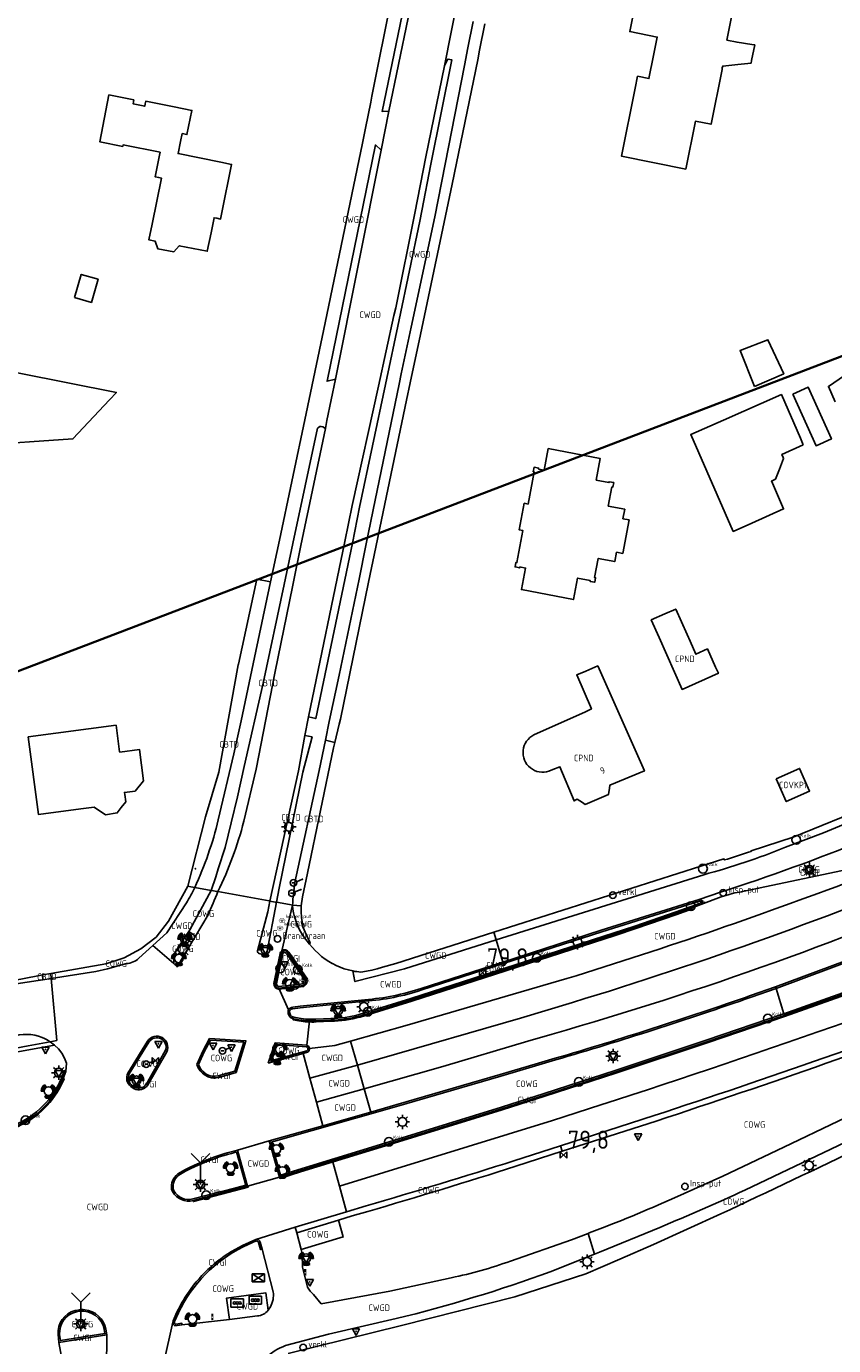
# Model space of a CAD drawing. Extents: x 143041 to 146008, y 457187 to 458337.
# Tile 15 of 31: x 144679 to 144790, y 457721 to 457903. Entities that reach past the tile are written whole.
import ezdxf
from ezdxf.enums import TextEntityAlignment as Align

# ---------------------------------------------------------------- set-up
doc = ezdxf.new("R2010")
doc.units = 0
doc.header["$LTSCALE"] = 4
doc.linetypes.add('STIPPELGROF', pattern=[0.75, 0.5, -0.25])
doc.layers.get('0').update_dxf_attribs({"linetype": 'CONTINUOUS'})
for name, color, linetype in [('CBTD', 7, 'CONTINUOUS'), ('COWG', 7, 'CONTINUOUS'), ('CPND', 7, 'CONTINUOUS'), ('CWGD', 7, 'CONTINUOUS'), ('CWGI', 7, 'CONTINUOUS'), ('G_BTD', 3, 'CONTINUOUS'), ('G_OTD', 32, 'CONTINUOUS'), ('G_OVKP1', 2, 'ByLayer'), ('G_OWG', 6, 'CONTINUOUS'), ('G_PND', 1, 'CONTINUOUS'), ('G_WGD', 7, 'CONTINUOUS'), ('G_WGI', 1, 'CONTINUOUS'), ('LWGI', 7, 'CONTINUOUS'), ('NAR', 7, 'CONTINUOUS'), ('PPALHM', 10, 'CONTINUOUS')]:
    doc.layers.add(name, color=color, linetype=linetype)
doc.layers.add('COVKP1', color=7, linetype='CONTINUOUS', lineweight=70)
doc.layers.add('meetgrens', color=10, linetype='STIPPELGROF', lineweight=35)
for name, color, linetype, true_color in [('PBRD', 7, 'CONTINUOUS', 0xbd2877), ('PKST', 7, 'CONTINUOUS', 0xbd2877), ('PPAL', 7, 'CONTINUOUS', 0xbd2877), ('PPUT', 7, 'CONTINUOUS', 0xbd2877)]:
    doc.layers.add(name, color=color, linetype=linetype, true_color=true_color)
doc.styles.add('ISO', font='ISO')
doc.styles.get("Standard").update_dxf_attribs({"font": 'ISO'})

# ---------------------------------------------------------------- blocks, each defined once
blk = doc.blocks.new('lichtmast')
at = {"color": 0}
for p, q in [((-0.6, 0), (-1, 0)), ((-0.71, 0.71), (-0.42, 0.42)), ((0, 0.6), (0, 1)), ((0.42, 0.42), (0.71, 0.71)), ((0.6, 0), (1, 0)), ((-0.42, -0.42), (-0.71, -0.71)), ((0, -0.6), (0, -1)), ((0.42, -0.42), (0.71, -0.71))]:
    blk.add_line(p, q, dxfattribs=at)
blk.add_circle((0, 0), 0.6, dxfattribs=at)
blk = doc.blocks.new('kilometerpaal')
at = {"color": 0}
for p, q in [((-0.44, 0.44), (0.44, -0.44)), ((-0.44, -0.44), (-0.44, 0.44)), ((0.44, 0.44), (-0.44, -0.44)), ((0.44, -0.44), (0.44, 0.44))]:
    blk.add_line(p, q, dxfattribs=at)
at = {"color": 0, "style": 'ISO'}
blk.add_attdef('KILOMETERPAAL', (0.59, 0.87), '', height=2.5, dxfattribs=at)
blk = doc.blocks.new('schk-vri')
at = {"color": 0}
for p, q in [((0.86, 0.56), (-0.86, 0.56)), ((-0.86, 0.56), (-0.86, -0.56)), ((0.86, -0.56), (0.86, 0.56)), ((-0.86, -0.56), (0.86, -0.56))]:
    blk.add_line(p, q, dxfattribs=at)
for centre in [(-0.36, 0), (0, 0), (0.36, 0)]:
    blk.add_circle(centre, 0.18, dxfattribs=at)
blk = doc.blocks.new('verkeersbord-pl')
at = {"linetype": 'Continuous'}
blk.add_circle((0, 0), 0.03, dxfattribs=at)
blk = doc.blocks.new('verkeersbord')
at = {"color": 0}
for p, q in [((0.5, 0.32), (-0.5, 0.32)), ((-0.5, 0.32), (0, -0.6)), ((0, -0.6), (0.5, 0.32))]:
    blk.add_line(p, q, dxfattribs=at)
blk = doc.blocks.new('verklikker')
at = {"color": 0}
blk.add_circle((0, 0), 0.45, dxfattribs=at)
at = {"color": 0, "style": 'ISO'}
blk.add_attdef('VERKLIKKER', (0.7, 0), '', height=0.9, dxfattribs=at)
blk = doc.blocks.new('aanduidingsbord')
at = {"color": 0}
for p, q in [((-0.81, -0.33), (0, 0)), ((-1.45, -0.5), (-1.01, -0.5))]:
    blk.add_line(p, q, dxfattribs=at)
blk.add_circle((-1.23, -0.5), 0.45, dxfattribs=at)
blk = doc.blocks.new('kolk')
at = {"color": 0}
blk.add_circle((0, 0), 0.6, dxfattribs=at)
at = {"color": 0, "linetype": 'Continuous', "style": 'ISO'}
blk.add_attdef('KOLK', (-0.04, -0.26), '', height=0.8, dxfattribs=at)
blk = doc.blocks.new('verkeerslicht')
at = {"color": 0, "linetype": 'Continuous'}
for p, q in [((-1, 0), (-0.6, 0)), ((-0.3, 0.52), (-0.5, 0.86)), ((0.3, 0.52), (0.5, 0.86)), ((0.6, 0), (1, 0)), ((-0.3, -0.52), (-0.5, -0.86)), ((0.3, -0.52), (0.5, -0.86))]:
    blk.add_line(p, q, dxfattribs=at)
at = {"color": 0}
blk.add_circle((0, 0), 0.6, dxfattribs=at)
at = {"color": 0, "linetype": 'Continuous'}
for radius, start, end in [(0.996, 119.9985, 179.9935), (0.897, 119.9989, 179.9928), (0.797, 119.9994, 179.9919), (0.697, 120, 179.9907), (0.697, 0.0093, 60), (0.797, 0.0081, 60.0006), (0.897, 0.0072, 60.0011), (0.996, 0.0065, 60.0015), (0.996, 240.0015, 299.9985), (0.897, 240.0011, 299.9989), (0.797, 240.0006, 299.9994), (0.697, 240, 300)]:
    blk.add_arc((0, 0), radius, start, end, dxfattribs=at)
blk = doc.blocks.new('waterleidingput')
at = {"linetype": 'ByBlock', "lineweight": -2}
h = blk.add_hatch(color=0, dxfattribs=at)
h.dxf.hatch_style = 1
edge = h.paths.add_edge_path()
edge.add_spline(control_points=[(0.44, 0), (0.44, 0.04), (0.43, 0.09), (0.36, 0.2), (0.28, 0.26), (0.09, 0.32), (-0.02, 0.33), (-0.22, 0.29), (-0.31, 0.24), (-0.42, 0.12), (-0.44, 0.06), (-0.44, -0.06), (-0.42, -0.12), (-0.33, -0.22), (-0.28, -0.26), (-0.1, -0.33), (0.04, -0.33), (0.27, -0.27), (0.37, -0.2), (0.43, -0.08), (0.44, -0.04), (0.44, 0)], knot_values=[0, 0, 0, 0, 0.380029, 0.380029, 1.118666, 1.118666, 1.857303, 1.857303, 2.59594, 2.59594, 3.13294, 3.13294, 3.66994, 3.66994, 4.20694, 4.20694, 5.079565, 5.079565, 5.952189, 5.952189, 6.283185, 6.283185, 6.283185, 6.283185], degree=3, periodic=0)
edge = h.paths.add_edge_path(flags=16)
edge.add_ellipse((0, 0), major_axis=(0.392, 0), ratio=0.689655, start_angle=0, end_angle=360)
h = blk.add_hatch(color=0, dxfattribs=at)
h.dxf.hatch_style = 1
h.paths.add_polyline_path([(-0.05, -0.09, -0.141608), (-0.09, -0.05), (-0.1, -0.09), (-0.17, 0.17), (-0.22, 0.17), (-0.13, -0.17), (-0.08, -0.17)])
at = {"linetype": 'ByBlock', "lineweight": -2, "true_color": 0x104b6e}
h = blk.add_hatch(color=156, dxfattribs=at)
h.dxf.hatch_style = 1
h.paths.add_polyline_path([(0.1, 0, 1), (-0.1, 0, 1)])
at = {"linetype": 'ByBlock', "lineweight": -2}
h = blk.add_hatch(color=0, dxfattribs=at)
h.dxf.hatch_style = 1
h.paths.add_polyline_path([(0.02, 0.17), (-0.03, 0.17), (-0.05, 0.09, -0.269854), (0.05, 0.09)])
h = blk.add_hatch(color=0, dxfattribs=at)
h.dxf.hatch_style = 1
h.paths.add_polyline_path([(0.23, 0.17), (0.17, 0.17), (0.1, -0.09), (0.09, -0.05, -0.141608), (0.05, -0.09), (0.07, -0.17), (0.12, -0.17)])
at = {"color": 0, "linetype": 'ByBlock', "lineweight": -2}
blk.add_attdef('WATERLEIDINGPUT', (0.5, 0.35), '', height=0.5, dxfattribs=at)
blk = doc.blocks.new('drukknoppaal')
at = {"linetype": 'ByBlock', "lineweight": -2}
h = blk.add_hatch(color=0, dxfattribs=at)
h.dxf.hatch_style = 1
h.paths.add_polyline_path([(0.15, 0.8), (-0.15, 0.8), (-0.15, -0.1), (0, -0.1, -0.414214), (-0.1, 0, -1), (0.1, 0, -0.414214), (0, -0.1), (0.15, -0.1)])
h.paths.add_polyline_path([(-0.1, 0.3, -1), (0.1, 0.3, -1)], flags=16)
at = {"linetype": 'ByBlock', "lineweight": -2, "true_color": 0x681648}
h = blk.add_hatch(color=219, dxfattribs=at)
h.dxf.hatch_style = 1
h.paths.add_polyline_path([(0.1, 0, 1), (-0.1, 0, 1)])
at = {"color": 0, "linetype": 'ByBlock', "lineweight": -2}
blk.add_attdef('DRUKKNOPPAAL', (0.5, 0.35), '', height=0.5, dxfattribs=at)
blk = doc.blocks.new('wegwijzer')
at = {"color": 0}
for q in [(-0.424, 1.424), (0.424, 1.424), (0, 0)]:
    blk.add_line((0, 1), q, dxfattribs=at)
blk = doc.blocks.new('klok')
at = {"color": 0}
blk.add_circle((0, 0), 0.45, dxfattribs=at)
at = {"style": 'ISO'}
blk.add_attdef('KLOK', (0.7, 0), '', height=0.9, dxfattribs=at)
blk = doc.blocks.new('brandkraan')
at = {"color": 0}
blk.add_circle((0, 0), 0.45, dxfattribs=at)
at = {"color": 0, "style": 'ISO'}
blk.add_attdef('BRANDKRAAN', (0.7, 0), '', height=0.9, dxfattribs=at)
blk = doc.blocks.new('schk.dwg')
for p, q in [((0.86, 0.56), (-0.86, 0.56)), ((-0.86, 0.56), (-0.86, -0.56)), ((0.86, -0.56), (0.86, 0.56)), ((-0.86, -0.56), (0.86, -0.56))]:
    blk.add_line(p, q)
at = {"linetype": 'Continuous'}
for p, q in [((-0.86, 0.56), (0.86, -0.56)), ((-0.86, -0.56), (0.86, 0.56))]:
    blk.add_line(p, q, dxfattribs=at)

msp = doc.modelspace()

# ---------------------------------------------------------------- linework, layer by layer
at = {"layer": 'G_BTD', "linetype": 'Continuous', "transparency": 33554687}
for points in [[(144710.449, 457826.637), (144712.336, 457826.253)], [(144719.88, 457804.461), (144721.182, 457804.149)], [(144680.957, 457771.474), (144680.906, 457772.145)]]:
    msp.add_lwpolyline(points, dxfattribs=at)
at = {"layer": 'G_OTD', "linetype": 'Continuous', "transparency": 33554687}
for points in [[(144775.866, 457904.244), (144775.179, 457900.821), (144776.592, 457900.538), (144778.615, 457900.207), (144779.027, 457900.172), (144778.596, 457898.025), (144778.523, 457897.662), (144776.704, 457897.468), (144774.605, 457897.245), (144774.556, 457897.001), (144774.516, 457896.8), (144772.999, 457889.233), (144770.842, 457889.665), (144769.519, 457883.067), (144760.685, 457884.837), (144762.56, 457894.192), (144762.89, 457895.839), (144764.439, 457895.528), (144765.08, 457898.724), (144765.585, 457901.244), (144761.81, 457902.001), (144764.395, 457914.895)], [(144741.823, 457903.078), (144741.117, 457899.436), (144740.86, 457898.107), (144737.349, 457881.007), (144732.963, 457860.294), (144731.554, 457853.644), (144731.052, 457851.272), (144727.857, 457835.909), (144726.844, 457831.035), (144725.838, 457826.199), (144721.939, 457807.339), (144721.784, 457806.688), (144721.182, 457804.149)], [(144693.504, 457892.607), (144693.406, 457892.042), (144694.992, 457891.728), (144695.057, 457892.044), (144695.133, 457892.413), (144699.052, 457891.638), (144701.503, 457891.153), (144700.81, 457887.822), (144700.166, 457887.953), (144699.937, 457886.854), (144699.593, 457885.207), (144705.493, 457884.018), (144706.966, 457883.721), (144705.626, 457877.079), (144705.447, 457876.192), (144704.933, 457876.294), (144704.558, 457876.369), (144704.131, 457874.286), (144703.611, 457871.751), (144699.762, 457872.509), (144699.001, 457871.682), (144696.797, 457872.116), (144696.429, 457873.165), (144695.557, 457873.337), (144696.001, 457875.506), (144697.298, 457881.834), (144696.938, 457881.905), (144696.418, 457882.008), (144697.027, 457884.98), (144697.112, 457885.395), (144692.004, 457886.4), (144691.962, 457886.195), (144688.812, 457886.817), (144690.067, 457893.275), (144693.504, 457892.607)], [(144685.342, 457865.384), (144686.249, 457868.571), (144688.568, 457867.91), (144687.662, 457864.724), (144685.342, 457865.384)], [(144778.992, 457853.153), (144776.997, 457858.078), (144780.841, 457859.585), (144783.022, 457854.905), (144778.992, 457853.153)], [(144673.107, 457855.895), (144677.687, 457854.988), (144691.092, 457852.335), (144690.124, 457851.299), (144685.102, 457845.922), (144671.781, 457845.005), (144668.856, 457851.344), (144671.355, 457854.019), (144673.107, 457855.895)], [(144790.082, 457851.049), (144789.165, 457853.167), (144791.387, 457854.676)], [(144784.284, 457852.088), (144786.399, 457853.037), (144789.58, 457845.94), (144787.467, 457844.992), (144784.284, 457852.088)], [(144785.7, 457845.122), (144782.758, 457843.795), (144782.947, 457843.363), (144783, 457843.242), (144782.41, 457841.754), (144781.871, 457840.395), (144781.492, 457840.223), (144781.331, 457840.149), (144782.998, 457836.291), (144778.633, 457834.354), (144776.051, 457833.209), (144770.215, 457846.531), (144774.729, 457848.525), (144782.686, 457852.041), (144785.305, 457846.028), (144785.7, 457845.122)], [(144757.185, 457840.263), (144758.944, 457839.927), (144758.966, 457840.045), (144759.595, 457839.924), (144759.474, 457839.296), (144759.357, 457839.318), (144758.851, 457836.676), (144761.12, 457836.242), (144760.871, 457834.946), (144761.716, 457834.784), (144760.834, 457830.178), (144759.99, 457830.339), (144759.743, 457829.053), (144757.475, 457829.487), (144756.969, 457826.845), (144757.096, 457826.82), (144756.976, 457826.192), (144756.348, 457826.312), (144756.372, 457826.44), (144754.614, 457826.776), (144754.048, 457823.82), (144746.878, 457825.193), (144747.446, 457828.159), (144746.67, 457828.307), (144746.646, 457828.18), (144746.007, 457828.302), (144746.129, 457828.94), (144746.257, 457828.916), (144747.099, 457833.316), (144746.569, 457833.417), (144747.268, 457837.071), (144747.799, 457836.969), (144748.643, 457841.379), (144748.515, 457841.404), (144748.636, 457842.032), (144749.264, 457841.912), (144749.24, 457841.784), (144750.016, 457841.636), (144750.582, 457844.592), (144757.751, 457843.22), (144757.185, 457840.263)], [(144650.612, 457827.012), (144654.317, 457818.915), (144675.328, 457771.064), (144680.25, 457772.032)], [(144707.887, 457814.827), (144707.907, 457814.935), (144710.449, 457826.637)], [(144700.911, 457784.368), (144703.374, 457793.92), (144705.183, 457800.074), (144707.887, 457814.827)], [(144692.392, 457795.961), (144691.771, 457795.177), (144691.205, 457794.463), (144689.581, 457794.169), (144688.036, 457795.241), (144686.182, 457794.993), (144680.374, 457794.218), (144678.949, 457804.904), (144691.051, 457806.518), (144691.537, 457802.873), (144691.544, 457802.82), (144694.271, 457803.184), (144694.846, 457798.872), (144693.661, 457797.464), (144692.208, 457797.271), (144692.248, 457796.983), (144692.392, 457795.961)], [(144716.536, 457781.67), (144716.711, 457782.916), (144717.401, 457786.175), (144721.003, 457803.397), (144721.182, 457804.149)], [(144680.906, 457772.145), (144680.25, 457772.032)], [(144680.906, 457772.145), (144682.068, 457772.346)]]:
    msp.add_lwpolyline(points, dxfattribs=at)
at = {"layer": 'G_OVKP1', "transparency": 33554687}
msp.add_lwpolyline([(144781.975, 457799.138), (144783.369, 457796.02), (144786.581, 457797.456), (144785.187, 457800.574), (144781.975, 457799.138)], dxfattribs=at)
at = {"layer": 'G_OWG', "linetype": 'Continuous', "transparency": 33554687}
for points in [[(144700.911, 457784.368), (144698.265, 457779.546), (144696.55, 457777.331), (144694.458, 457775.723), (144692.162, 457774.498), (144689.659, 457773.657), (144682.068, 457772.346)], [(144701.888, 457784.19), (144701.334, 457784.291), (144700.911, 457784.368)], [(144705.079, 457783.613), (144704.885, 457783.648), (144704.274, 457783.759), (144704.127, 457783.786)], [(144713.145, 457782.153), (144712.945, 457782.189), (144712.238, 457782.317)], [(144715.361, 457781.751), (144716.536, 457781.67)], [(144717.708, 457776.404), (144717.762, 457776.614), (144717.354, 457777.394), (144716.829, 457778.697), (144716.581, 457780.01), (144716.524, 457780.916), (144716.536, 457781.67)], [(144682.129, 457771.66), (144682.068, 457772.346)], [(144781.968, 457770.298), (144781.895, 457770.516)], [(144783.043, 457766.817), (144781.968, 457770.298)], [(144783.111, 457766.597), (144783.043, 457766.817)], [(144654.458, 457757.378), (144682.565, 457762.492)], [(144654.581, 457757.956), (144662.384, 457759.317), (144670.656, 457760.853), (144678.928, 457762.389), (144681.97, 457762.954)], [(144765.425, 457752.035), (144752.514, 457747.876)], [(144752.514, 457747.876), (144746.098, 457745.809)], [(144752.514, 457747.876), (144752.274, 457748.639)], [(144714.766, 457720.059), (144722.576, 457721.968), (144730.38, 457723.901), (144738.179, 457725.856), (144745.972, 457727.835), (144755.769, 457730.988), (144760.433, 457733.008), (144765.084, 457735.059), (144769.722, 457737.139), (144774.346, 457739.249)], [(144715.935, 457736.665), (144721.673, 457738.401)], [(144721.677, 457738.386), (144722.33, 457736.084), (144716.556, 457734.348)], [(144725.715, 457739.597), (144723.584, 457738.978), (144721.673, 457738.401)], [(144721.673, 457738.401), (144721.677, 457738.386)]]:
    msp.add_lwpolyline(points, dxfattribs=at)
for points in [[(144812.107, 457768.413, -0.01019), (144765.425, 457752.035)], [(144813.933, 457758.301, -0.0051628), (144774.346, 457739.249)], [(144746.098, 457745.809, -0.0061625), (144725.715, 457739.597)]]:
    msp.add_lwpolyline(points, format="xyb", dxfattribs=at)
at = {"layer": 'G_PND', "linetype": 'Continuous', "transparency": 33554687}
for points in [[(144770.116, 457818.097), (144769.709, 457818.999), (144768.139, 457822.515), (144766.64, 457821.849), (144764.767, 457821.016), (144765.837, 457818.61), (144769.02, 457811.449), (144774.009, 457813.666), (144773.626, 457814.528), (144772.513, 457817.031), (144770.902, 457816.286), (144770.116, 457818.097)], [(144750.676, 457800.182), (144751.232, 457800.411), (144752.192, 457800.807), (144754.132, 457796.102), (144754.371, 457796.233), (144754.572, 457796.343), (144755.281, 457795.872), (144755.653, 457795.625), (144758.555, 457796.87), (144758.88, 457797.009), (144758.994, 457797.865), (144759.048, 457798.27), (144763.828, 457800.233), (144757.401, 457814.692), (144755.739, 457813.977), (144754.511, 457813.448), (144756.527, 457808.759), (144755.69, 457808.382), (144748.611, 457805.191)]]:
    msp.add_lwpolyline(points, dxfattribs=at)
for points in [[(144747.594, 457804.313, 0.1245973), (144747.123, 457803.055)], [(144748.611, 457805.191, 0.1251283), (144747.594, 457804.313)], [(144747.312, 457801.725, -0.125592), (144747.123, 457803.055)], [(144747.312, 457801.725, 0.1255019), (144748.115, 457800.648)], [(144748.115, 457800.648, 0.1242668), (144749.336, 457800.088)], [(144749.336, 457800.088, 0.1253843), (144750.676, 457800.182)]]:
    msp.add_lwpolyline(points, format="xyb", dxfattribs=at)
at = {"layer": 'G_WGD', "linetype": 'Continuous', "transparency": 33554687}
for points in [[(144728.635, 457891.021), (144733.939, 457916.799), (144734.4, 457919.387)], [(144732.92, 457916.344), (144727.683, 457891.006), (144728.635, 457891.021)], [(144712.336, 457826.253), (144713.553, 457832.013), (144715.259, 457840.091), (144717.23, 457849.445), (144718.244, 457854.26), (144719.856, 457861.912), (144724.971, 457886.629), (144725.397, 457888.686), (144726.12, 457892.288), (144726.289, 457893.128), (144729.048, 457906.885)], [(144736.299, 457897.28), (144738.106, 457906.594)], [(144719.88, 457804.461), (144720.417, 457807.012), (144721.762, 457813.401), (144724.518, 457826.617), (144725.47, 457831.257), (144726.475, 457836.157), (144730.028, 457853.472), (144730.317, 457854.882), (144731.695, 457861.307), (144734.953, 457876.501), (144736.844, 457886.086), (144739.056, 457897.327), (144739.518, 457899.738), (144740.22, 457903.394)], [(144736.299, 457897.28), (144736.76, 457898.21), (144737.288, 457898.112), (144734.417, 457883.75), (144733.173, 457877.321), (144732.892, 457875.887), (144730.028, 457862.314), (144728.149, 457853.409), (144724.586, 457836.521), (144723.602, 457831.598), (144718.558, 457807.445), (144717.537, 457807.673)], [(144723.556, 457836.769), (144727.186, 457853.212), (144729.326, 457862.908), (144729.563, 457863.981), (144732.221, 457876.984), (144733.722, 457884.765), (144736.299, 457897.28)], [(144727.581, 457885.688), (144728.635, 457891.021)], [(144721.255, 457854.17), (144720.115, 457853.87), (144726.77, 457886.387), (144727.581, 457885.688)], [(144721.255, 457854.17), (144727.581, 457885.688)], [(144720.101, 457848.468), (144721.255, 457854.17)], [(144719.873, 457847.376), (144719.526, 457847.6), (144719.295, 457847.64), (144719.096, 457847.64), (144718.929, 457847.524), (144718.774, 457847.396), (144715.393, 457831.548), (144714.184, 457825.88)], [(144719.873, 457847.376), (144716.51, 457831.26), (144715.356, 457825.587)], [(144719.873, 457847.376), (144720.101, 457848.468)], [(144722.541, 457831.807), (144723.556, 457836.769)], [(144717.537, 457807.673), (144722.541, 457831.807)], [(144704.127, 457783.786), (144704.804, 457785.672), (144705.123, 457786.761), (144706.089, 457789.669), (144706.889, 457793.068), (144707.775, 457796.652), (144708.685, 457800.83), (144711.291, 457812.318), (144714.184, 457825.88)], [(144712.336, 457826.253), (144710.136, 457815.837), (144708.266, 457807.114), (144707.266, 457802.575), (144705.13, 457793.519)], [(144708.644, 457793.299), (144710.342, 457800.471), (144712.949, 457813.92), (144715.356, 457825.587)], [(144783.259, 457789.723), (144788.472, 457791.696), (144798.314, 457795.789), (144810.959, 457801.081), (144836.15, 457811.844)], [(144717.07, 457805.093), (144717.537, 457807.673)], [(144712.238, 457782.317), (144716.17, 457800.239), (144717.07, 457805.093)], [(144713.145, 457782.153), (144713.492, 457784.114), (144716.788, 457800.074), (144718.05, 457804.904), (144717.07, 457805.093)], [(144719.88, 457804.461), (144719.001, 457800.288), (144715.687, 457784.867)], [(144794.906, 457795.429), (144784.299, 457791.119), (144778.508, 457789.242), (144778.546, 457789.159), (144778.153, 457789.032)], [(144781.895, 457770.516), (144793.34, 457774.774), (144800.838, 457777.621), (144813.746, 457782.866), (144824.904, 457787.668), (144839.432, 457794.086)], [(144775.249, 457788.097), (144774.833, 457787.974), (144774.783, 457788.109), (144743.06, 457778.032)], [(144778.153, 457789.032), (144775.249, 457788.097)], [(144743.384, 457776.966), (144771.991, 457785.944)], [(144776.923, 457783.561), (144794.607, 457787.248)], [(144783.111, 457766.597), (144799.996, 457772.584), (144811.675, 457776.856), (144828.474, 457783.184), (144834.736, 457785.569)], [(144786.015, 457786.452), (144785.959, 457786.601)], [(144787.021, 457786.913), (144787.056, 457786.768)], [(144704.127, 457783.786), (144701.199, 457778.337), (144701.068, 457778.143)], [(144701.888, 457784.19), (144704.127, 457783.786)], [(144696.122, 457776.192), (144698.049, 457777.943), (144700.735, 457782.053)], [(144705.079, 457783.613), (144712.128, 457782.337), (144712.238, 457782.317)], [(144712.238, 457782.317), (144711.931, 457780.844), (144710.508, 457775.458)], [(144711.8, 457775.176), (144713.145, 457782.153)], [(144713.145, 457782.153), (144714.949, 457781.826), (144715.361, 457781.751)], [(144771.385, 457782.528), (144757.879, 457778.301), (144744.339, 457773.924)], [(144774.319, 457783.531), (144771.385, 457782.528)], [(144771.618, 457781.823), (144774.409, 457782.891)], [(144702.007, 457777.507), (144702.861, 457778.971), (144703.715, 457780.436)], [(144713.776, 457775.05), (144713.757, 457775.056), (144713.874, 457775.464), (144715.361, 457781.751)], [(144717.708, 457776.404), (144717.351, 457776.81), (144717.019, 457777.238), (144716.715, 457777.685), (144716.438, 457778.15), (144716.191, 457778.631), (144715.973, 457779.127), (144715.958, 457779.166), (144715.842, 457779.474), (144715.801, 457779.593), (144715.787, 457779.634), (144715.632, 457780.153), (144715.509, 457780.68), (144715.418, 457781.213), (144715.361, 457781.751)], [(144771.618, 457781.823), (144770.412, 457781.373), (144762.585, 457778.669), (144759.747, 457777.744), (144744.668, 457772.877)], [(144700.446, 457777.226), (144698.999, 457774.945), (144699.005, 457773.716)], [(144699.005, 457773.716), (144699.444, 457773.246), (144701.5, 457776.646)], [(144701.068, 457778.143), (144700.446, 457777.226)], [(144700.446, 457777.226), (144701.5, 457776.646)], [(144701.068, 457778.143), (144702.007, 457777.507)], [(144702.007, 457777.507), (144701.5, 457776.646)], [(144723.639, 457772.697), (144723.938, 457771.237), (144730.757, 457773.003), (144743.384, 457776.966)], [(144743.06, 457778.032), (144729.561, 457773.744), (144727.768, 457773.203), (144727.031, 457772.989), (144726.286, 457772.806), (144725.533, 457772.656), (144724.775, 457772.539)], [(144743.384, 457776.966), (144743.06, 457778.032)], [(144744.339, 457773.924), (144743.384, 457776.966)], [(144694.195, 457774.44), (144696.122, 457776.192)], [(144696.122, 457776.192), (144699.005, 457773.716)], [(144710.767, 457775.113), (144711.339, 457774.922)], [(144713.776, 457775.05), (144712.937, 457770.942)], [(144714.688, 457775.244), (144717.308, 457771.487)], [(144723.639, 457772.697), (144723.059, 457772.831), (144722.487, 457773), (144721.927, 457773.203), (144721.38, 457773.439), (144720.849, 457773.708), (144720.828, 457773.719), (144720.334, 457774.008), (144719.839, 457774.339), (144719.364, 457774.699), (144718.913, 457775.087), (144718.485, 457775.501), (144718.083, 457775.941), (144717.708, 457776.404)], [(144682.129, 457771.66), (144688.259, 457772.633), (144689.889, 457772.981), (144692.488, 457773.709)], [(144724.61, 457766.494), (144731.738, 457768.703), (144744.668, 457772.877)], [(144744.339, 457773.924), (144733.087, 457770.287)], [(144680.3, 457771.37), (144677.275, 457770.933), (144671.044, 457770.01)], [(144680.957, 457771.474), (144680.3, 457771.37)], [(144680.957, 457771.474), (144682.129, 457771.66)], [(144682.885, 457763.124), (144682.129, 457771.66)], [(144745.73, 457769.493), (144753.122, 457771.64)], [(144713.468, 457770.334), (144716.893, 457770.687)], [(144713.468, 457770.334), (144714.784, 457767.353)], [(144723.335, 457763.056), (144731.131, 457765.233), (144745.73, 457769.493)], [(144781.895, 457770.516), (144778.448, 457769.312)], [(144725.32, 457768.744), (144716.385, 457767.839), (144715.394, 457767.703)], [(144746.767, 457766.189), (144753.933, 457768.371)], [(144714.784, 457767.353), (144714.738, 457767.191)], [(144715.47, 457766.122), (144716.242, 457765.98)], [(144717.312, 457762.464), (144717.699, 457765.828)], [(144718.582, 457765.827), (144720.63, 457765.92)], [(144724.291, 457759.753), (144727.34, 457760.599), (144746.767, 457766.189)], [(144750.085, 457755.616), (144759.859, 457758.767), (144772.54, 457762.985), (144783.079, 457766.586), (144783.111, 457766.597)], [(144767.962, 457741.485), (144774.615, 457744.432), (144783.027, 457748.451), (144797.982, 457755.591), (144819.569, 457765.831)], [(144747.757, 457763.035), (144751.124, 457763.999)], [(144681.97, 457762.954), (144682.885, 457763.124)], [(144681.97, 457762.954), (144682.565, 457762.492)], [(144682.565, 457762.492), (144683.096, 457761.958), (144683.555, 457761.361), (144683.934, 457760.709), (144684.226, 457760.015)], [(144695.397, 457763.033), (144692.677, 457758.645)], [(144707.568, 457758.712), (144708.927, 457763.084), (144703.934, 457763.401), (144703.007, 457761.661), (144702.185, 457759.834)], [(144717.312, 457762.464), (144712.949, 457762.787), (144712.011, 457759.992)], [(144717.699, 457762.012), (144721.165, 457762.45), (144723.335, 457763.056)], [(144723.335, 457763.056), (144724.291, 457759.753)], [(144725.235, 457756.486), (144736.059, 457759.54), (144747.757, 457763.035)], [(144695.356, 457756.925), (144698.028, 457761.589)], [(144712.011, 457759.992), (144716.804, 457761.334)], [(144716.804, 457761.334), (144717.395, 457761.5)], [(144716.804, 457761.334), (144717.737, 457757.936)], [(144751.533, 457760.675), (144748.755, 457759.853)], [(144818.105, 457761.807), (144813.763, 457759.834), (144808.289, 457757.129), (144777.652, 457742.516)], [(144683.751, 457757.915), (144684.125, 457758.87)], [(144684.125, 457758.87), (144684.226, 457760.015)], [(144705.183, 457758.036), (144707.568, 457758.712)], [(144717.737, 457757.936), (144724.291, 457759.753)], [(144724.291, 457759.753), (144725.235, 457756.486)], [(144748.755, 457759.853), (144743.97, 457758.436), (144729.603, 457754.259), (144726.162, 457753.282)], [(144693.092, 457756.782), (144693.546, 457756.485)], [(144717.737, 457757.936), (144718.646, 457754.627)], [(144718.646, 457754.627), (144725.235, 457756.486)], [(144750.085, 457755.616), (144744.199, 457753.719), (144728.713, 457748.946), (144720.865, 457746.548)], [(144725.235, 457756.486), (144726.162, 457753.282)], [(144718.646, 457754.627), (144719.532, 457751.401)], [(144726.162, 457753.282), (144719.532, 457751.401)], [(144751.185, 457752.109), (144757.819, 457754.253)], [(144719.532, 457751.401), (144712.116, 457749.296)], [(144721.823, 457743.063), (144751.185, 457752.109)], [(144752.274, 457748.639), (144765.178, 457752.796)], [(144712.116, 457749.296), (144707.77, 457748.047)], [(144712.116, 457749.296), (144713.553, 457744.313)], [(144709.146, 457743.093), (144707.77, 457748.047)], [(144745.854, 457746.571), (144752.274, 457748.639)], [(144720.865, 457746.548), (144713.553, 457744.313)], [(144720.865, 457746.548), (144721.823, 457743.063)], [(144713.553, 457744.313), (144709.146, 457743.093)], [(144721.823, 457743.063), (144722.787, 457739.554)], [(144722.787, 457739.554), (144725.488, 457740.364)], [(144715.728, 457737.438), (144722.787, 457739.554)], [(144710.287, 457735.757), (144715.728, 457737.438)], [(144715.935, 457736.665), (144715.728, 457737.438)], [(144716.556, 457734.348), (144715.935, 457736.665)], [(144745.382, 457732.771), (144753.788, 457735.701), (144756.058, 457736.582)], [(144756.058, 457736.582), (144756.212, 457736.642)], [(144756.957, 457733.72), (144756.058, 457736.582)], [(144765.946, 457737.409), (144757.62, 457733.984), (144756.957, 457733.72)], [(144710.287, 457735.757), (144708.474, 457734.92)], [(144711.177, 457734.406), (144710.898, 457735.385)], [(144712.686, 457728.526), (144711.177, 457734.406)], [(144716.556, 457734.348), (144716.746, 457733.62), (144716.736, 457731.94), (144717.415, 457729.159)], [(144756.957, 457733.72), (144750.839, 457731.281)], [(144718.251, 457728.153), (144719.319, 457726.901), (144728.757, 457728.634), (144737.224, 457730.472)], [(144706.682, 457724.73), (144706.282, 457727.664), (144711.683, 457728.383), (144711.994, 457726.011)], [(144685.963, 457726.075), (144685.529, 457725.984), (144685.401, 457725.954)], [(144699.427, 457725.726), (144698.9, 457724.524), (144698.862, 457724.351)], [(144711.994, 457726.011), (144712.299, 457726.448)], [(144698.862, 457724.351), (144697.637, 457718.8)], [(144699.158, 457723.857), (144700.12, 457723.982)], [(144700.12, 457723.982), (144706.682, 457724.73)], [(144706.682, 457724.73), (144710.517, 457725.212)], [(144729.628, 457724.849), (144720.297, 457722.727), (144714.363, 457721.129)], [(144683.053, 457722.659), (144683.181, 457721.579)], [(144683.181, 457721.579), (144689.757, 457722.597)], [(144689.757, 457722.597), (144689.643, 457723.373)], [(144689.757, 457722.597), (144689.727, 457717.969)], [(144683.181, 457721.579), (144683.968, 457717.128)]]:
    msp.add_lwpolyline(points, dxfattribs=at)
for points in [[(144701.888, 457784.19, 0.0495378), (144705.13, 457793.519)], [(144705.079, 457783.613, 0.0488303), (144708.644, 457793.299)], [(144771.991, 457785.944, 0.030253), (144783.259, 457789.723)], [(144794.217, 457790.736, -0.0170248), (144774.319, 457783.531)], [(144753.933, 457768.371, 0.024403), (144807.131, 457787.445)], [(144751.124, 457763.999, 0.0326412), (144811.756, 457785.742)], [(144753.122, 457771.64, 0.0158986), (144794.029, 457785.726)], [(144787.021, 457786.913, 0.7890283), (144785.959, 457786.601)], [(144787.056, 457786.768, -0.8970756), (144786.015, 457786.452)], [(144700.735, 457782.053, 0.0200825), (144701.888, 457784.19)], [(144715.361, 457781.751, -0.0340482), (144715.687, 457784.867)], [(144705.079, 457783.613, -0.0099881), (144703.715, 457780.436)], [(144771.385, 457782.528, -0.9037465), (144771.618, 457781.823)], [(144774.409, 457782.891, -0.0428819), (144776.923, 457783.561)], [(144757.819, 457754.253, 0.0136281), (144825.799, 457778.29)], [(144710.508, 457775.458, 0.4668522), (144710.767, 457775.113)], [(144711.8, 457775.176, -0.2917454), (144711.339, 457774.922)], [(144714.688, 457775.244, 0.6449428), (144713.776, 457775.05)], [(144692.488, 457773.709, 0.1541507), (144694.195, 457774.44)], [(144716.893, 457770.687, 0.4665088), (144717.308, 457771.487)], [(144724.775, 457772.539, -0.0281149), (144723.639, 457772.697)], [(144712.937, 457770.942, 0.4188331), (144713.468, 457770.334)], [(144733.087, 457770.287, -0.0616673), (144725.32, 457768.744)], [(144778.448, 457769.312, -0.0131124), (144751.533, 457760.675)], [(144715.394, 457767.703, 0.2331582), (144714.784, 457767.353)], [(144765.178, 457752.796, 0.0101847), (144811.827, 457769.163)], [(144714.738, 457767.191, 0.3870653), (144715.47, 457766.122)], [(144716.242, 457765.98, 0.031586), (144717.699, 457765.828)], [(144717.699, 457765.828, 0.0192538), (144718.582, 457765.827)], [(144724.61, 457766.494, -0.0567628), (144720.63, 457765.92)], [(144676.671, 457763.623, -0.1853536), (144680.89, 457763.533)], [(144681.97, 457762.954, 0.0525625), (144680.89, 457763.533)], [(144698.028, 457761.589, 0.9297704), (144695.397, 457763.033)], [(144717.699, 457762.012, 0.3206345), (144717.312, 457762.464)], [(144717.699, 457761.924, 0.0454545), (144717.699, 457762.012)], [(144717.699, 457761.924, -0.2745125), (144717.395, 457761.5)], [(144692.677, 457758.645, 0.3623915), (144693.092, 457756.782)], [(144705.183, 457758.036, -0.400314), (144702.185, 457759.834)], [(144677.023, 457751.236, 0.2016114), (144683.751, 457757.915)], [(144695.356, 457756.925, -0.3546877), (144693.546, 457756.485)], [(144725.488, 457740.364, 0.0061364), (144745.854, 457746.571)], [(144777.652, 457742.516, -0.0089758), (144765.946, 457737.409)], [(144756.212, 457736.642, 0.0164391), (144767.962, 457741.485)], [(144708.474, 457734.92, 0.1190725), (144701.373, 457728.971)], [(144710.898, 457735.385, 0.3368465), (144710.287, 457735.757)], [(144750.839, 457731.281, -0.027359), (144729.628, 457724.849)], [(144745.382, 457732.771, -0.0383606), (144737.224, 457730.472)], [(144701.373, 457728.971, 0.0479989), (144699.427, 457725.726)], [(144712.686, 457728.526, -0.1678637), (144712.299, 457726.448)], [(144717.415, 457729.159, 0.0618634), (144718.251, 457728.153)], [(144683.053, 457722.659, -0.3641718), (144685.401, 457725.954)], [(144686.723, 457726.075, 0.0578947), (144685.963, 457726.075)], [(144689.643, 457723.373, 0.3276316), (144686.723, 457726.075)], [(144711.994, 457726.011, -0.2081159), (144710.517, 457725.212)], [(144698.862, 457724.351, 0.3037521), (144699.158, 457723.857)], [(144714.363, 457721.129, 0.1905623), (144709.849, 457717.037)]]:
    msp.add_lwpolyline(points, format="xyb", dxfattribs=at)
at = {"layer": 'G_WGI', "linetype": 'Continuous', "transparency": 33554687}
for points in [[(144781.968, 457770.298), (144793.421, 457774.559), (144800.922, 457777.407), (144813.835, 457782.654), (144824.996, 457787.457), (144839.525, 457793.876)], [(144783.043, 457766.817), (144799.918, 457772.8), (144811.595, 457777.072), (144828.393, 457783.399), (144834.654, 457785.784)], [(144786.178, 457786.642), (144786.219, 457786.535)], [(144786.815, 457786.827), (144786.841, 457786.723)], [(144771.53, 457782.024), (144768.217, 457780.849), (144762.515, 457778.878), (144759.679, 457777.953), (144744.602, 457773.086), (144731.672, 457768.913), (144724.549, 457766.706)], [(144733.155, 457770.078), (144744.405, 457773.714), (144757.946, 457778.091), (144771.433, 457782.313)], [(144713.156, 457770.913), (144713.991, 457775.004)], [(144714.509, 457775.115), (144717.112, 457771.383)], [(144716.856, 457770.904), (144713.465, 457770.555)], [(144781.968, 457770.298), (144778.524, 457769.095)], [(144715.415, 457767.484), (144716.411, 457767.621), (144725.339, 457768.525)], [(144783.043, 457766.817), (144783.003, 457766.803), (144772.467, 457763.203), (144759.787, 457758.986), (144750.016, 457755.836), (144744.13, 457753.938), (144728.646, 457749.166), (144713.709, 457744.601), (144712.401, 457749.138), (144729.667, 457754.038), (144744.035, 457758.215), (144748.824, 457759.633), (144751.598, 457760.454)], [(144714.954, 457767.146), (144714.985, 457767.257)], [(144716.28, 457766.197), (144715.52, 457766.336)], [(144720.622, 457766.14), (144718.573, 457766.047)], [(144692.869, 457758.537), (144695.583, 457762.915)], [(144705.129, 457758.249), (144707.393, 457758.891), (144708.634, 457762.882), (144704.062, 457763.172), (144703.205, 457761.564), (144702.419, 457759.818)], [(144717.319, 457761.707), (144712.352, 457760.316), (144713.103, 457762.555), (144717.275, 457762.246)], [(144697.832, 457761.689), (144695.173, 457757.047)], [(144684.125, 457758.87), (144683.919, 457758.974), (144683.606, 457758.147)], [(144693.653, 457756.678), (144693.22, 457756.961)], [(144705.947, 457747.318), (144706.409, 457747.447), (144706.932, 457747.593), (144707.625, 457747.789), (144708.924, 457743.214), (144707.559, 457742.866), (144701.613, 457741.317)], [(144707.77, 457748.047), (144706.362, 457747.66), (144705.885, 457747.529)], [(144700.525, 457745.323), (144699.555, 457744.757)], [(144699.676, 457744.573), (144700.631, 457745.13)], [(144698.702, 457742.64), (144698.826, 457742.321)], [(144699.026, 457742.415), (144698.915, 457742.699)], [(144709.146, 457743.093), (144701.67, 457741.104)], [(144708.569, 457734.722), (144710.342, 457735.54)], [(144711.177, 457734.406), (144710.944, 457734.338), (144710.677, 457735.329)], [(144685.575, 457725.769), (144685.998, 457725.858)], [(144699.081, 457724.324), (144699.11, 457724.455), (144699.627, 457725.635)], [(144700.12, 457723.982), (144700.087, 457724.219), (144699.304, 457724.097), (144699.204, 457724.085)], [(144683.272, 457722.681), (144683.373, 457721.831), (144689.508, 457722.781), (144689.426, 457723.336)]]:
    msp.add_lwpolyline(points, dxfattribs=at)
for points in [[(144786.178, 457786.642, -0.7233334), (144786.815, 457786.827)], [(144786.841, 457786.723, -0.8841385), (144786.219, 457786.535)], [(144771.53, 457782.024, 0.896266), (144771.433, 457782.313)], [(144714.509, 457775.115, 0.6423232), (144713.991, 457775.004)], [(144717.112, 457771.383, -0.4390789), (144716.856, 457770.904)], [(144713.465, 457770.555, -0.3942678), (144713.156, 457770.913)], [(144725.339, 457768.525, 0.0615509), (144733.155, 457770.078)], [(144714.985, 457767.257, -0.2207851), (144715.415, 457767.484)], [(144751.598, 457760.454, 0.0131177), (144778.524, 457769.095)], [(144715.52, 457766.336, -0.3823583), (144714.954, 457767.146)], [(144718.573, 457766.047, -0.0514405), (144716.28, 457766.197)], [(144724.549, 457766.706, -0.0570667), (144720.622, 457766.14)], [(144697.832, 457761.689, 0.9253782), (144695.583, 457762.915)], [(144717.275, 457762.246, -0.6792061), (144717.319, 457761.707)], [(144693.22, 457756.961, -0.3585248), (144692.869, 457758.537)], [(144705.129, 457758.249, -0.3891693), (144702.419, 457759.818)], [(144683.606, 457758.147, -0.2047326), (144676.954, 457751.445)], [(144695.173, 457757.047, -0.3479627), (144693.653, 457756.678)], [(144700.525, 457745.323, -0.0422289), (144705.885, 457747.529)], [(144700.631, 457745.13, -0.042124), (144705.947, 457747.318)], [(144699.555, 457744.757, 0.2840299), (144698.702, 457742.64)], [(144698.915, 457742.699, -0.2790112), (144699.676, 457744.573)], [(144698.826, 457742.321, 0.3429262), (144701.67, 457741.104)], [(144701.613, 457741.317, -0.3416813), (144699.026, 457742.415)], [(144699.627, 457725.635, -0.1681183), (144708.569, 457734.722)], [(144710.342, 457735.54, -0.3076315), (144710.677, 457735.329)], [(144683.272, 457722.681, -0.3756825), (144685.575, 457725.769)], [(144685.998, 457725.858, -0.3902629), (144689.426, 457723.336)], [(144699.204, 457724.085, -0.2379242), (144699.081, 457724.324)]]:
    msp.add_lwpolyline(points, format="xyb", dxfattribs=at)
at = {"layer": 'LWGI', "transparency": 33554687}
for points in [[(144713.553, 457744.313), (144713.589, 457744.154), (144716.467, 457745.033), (144728.757, 457748.803), (144744.244, 457753.576), (144750.13, 457755.473), (144759.906, 457758.624), (144772.588, 457762.843), (144783.128, 457766.444), (144800.047, 457772.443), (144811.727, 457776.715), (144827.667, 457782.721), (144828.52, 457783.038), (144828.474, 457783.184)], [(144709.146, 457743.093), (144709.225, 457742.928), (144701.699, 457740.949), (144701.67, 457741.104)]]:
    msp.add_lwpolyline(points, dxfattribs=at)
for points in [[(144770.412, 457781.373), (144770.459, 457781.229), (144768.159, 457780.445), (144762.633, 457778.527), (144759.793, 457777.601), (144744.713, 457772.733), (144731.783, 457768.56), (144724.651, 457766.35, -0.0567893), (144720.636, 457765.77), (144718.588, 457765.677, -0.0440658), (144716.228, 457765.815), (144715.438, 457765.977), (144715.47, 457766.122)], [(144717.308, 457771.487), (144717.43, 457771.587), (144714.856, 457775.288, 0.4439667), (144713.874, 457775.464, 0.1751018), (144713.629, 457775.081), (144712.788, 457770.963, 0.4062215), (144713.44, 457770.177), (144716.925, 457770.572), (144716.893, 457770.687)], [(144656.325, 457746.436), (144656.375, 457746.262), (144658.932, 457746.809), (144670.282, 457749.326), (144677.07, 457751.093, 0.1804812), (144683.422, 457756.875), (144683.876, 457757.857), (144683.751, 457757.915)]]:
    msp.add_lwpolyline(points, format="xyb", dxfattribs=at)
at = {"layer": 'meetgrens', "linetype": 'Continuous', "transparency": 33554687, "flags": 128}
msp.add_lwpolyline([(143042.65, 457414.581), (143193.047, 457496.462), (143334.975, 457548.68), (144000.265, 457682.782), (144579.238, 457776.451), (145483.48, 458121.634), (145523.536, 458035.768), (144807.526, 457725.755), (144665.156, 457672.692), (144179.241, 457632.098), (144025.981, 457590.412), (143574.463, 457525.278), (143351.72, 457478.805), (143253.029, 457455.154), (143123.798, 457387.023), (143075.027, 457356.533), (143042.65, 457414.581)], dxfattribs=at)

# ---------------------------------------------------------------- block references
at = {"layer": 'PBRD', "transparency": 33554687}
for name, p in [('aanduidingsbord', (144716.505, 457783.898)), ('aanduidingsbord', (144716.713, 457785.316)), ('verkeersbord', (144700.542, 457777.064)), ('verkeersbord', (144711.613, 457775.614)), ('verkeersbord', (144714.273, 457773.624)), ('verkeersbord', (144721.634, 457767.23)), ('verkeersbord', (144681.335, 457761.908)), ('verkeersbord', (144696.886, 457762.674)), ('verkeersbord', (144704.417, 457762.457)), ('aanduidingsbord', (144706.936, 457762.209)), ('verkeersbord', (144706.936, 457762.209)), ('aanduidingsbord', (144696.442, 457760.364)), ('verkeersbord', (144759.512, 457760.992)), ('verkeersbord', (144683.149, 457758.697)), ('verkeersbord', (144693.872, 457757.641)), ('verkeersbord', (144762.961, 457749.951)), ('verkeersbord', (144702.675, 457743.303)), ('verkeersbord', (144717.238, 457733.142)), ('verkeersbord', (144717.738, 457729.892)), ('verkeersbord', (144686.191, 457724.115)), ('verkeersbord', (144724.099, 457723.101))]:
    msp.add_blockref(name, p, dxfattribs=at)
ref = msp.add_blockref('verklikker', (144759.48, 457783.144), dxfattribs=at)
ref.add_attrib('VERKLIKKER', 'verkl ', (144760.18, 457783.144), dxfattribs={"layer": '0', "height": 0.9, "style": 'ISO'})
at = {"layer": 'PBRD', "transparency": 33554687, "xscale": 3, "yscale": 3, "zscale": 3}
for p in [(144702.675, 457743.303), (144686.191, 457724.115)]:
    msp.add_blockref('wegwijzer', p, dxfattribs=at)
at = {"layer": 'PBRD', "transparency": 33554687}
ref = msp.add_blockref('verklikker', (144716.826, 457720.872), dxfattribs=at)
ref.add_attrib('VERKLIKKER', 'verkl ', (144717.526, 457720.872), dxfattribs={"layer": '0', "height": 0.9, "style": 'ISO'})
at = {"layer": 'PKST', "transparency": 33554687}
for name, p in [('schk.dwg', (144710.656, 457730.47)), ('schk-vri', (144707.728, 457726.996)), ('schk-vri', (144710.235, 457727.397))]:
    msp.add_blockref(name, p, dxfattribs=at)
at = {"layer": 'PPAL', "transparency": 33554687}
for name, p in [('lichtmast', (144714.836, 457792.536)), ('lichtmast', (144786.547, 457786.611)), ('verkeersbord-pl', (144701.969, 457786.76)), ('verkeersbord-pl', (144716.505, 457783.898)), ('verkeersbord-pl', (144716.713, 457785.316)), ('lichtmast', (144700.255, 457775.647)), ('verkeerslicht', (144700.542, 457777.064)), ('verkeerslicht', (144711.613, 457775.614)), ('lichtmast', (144754.626, 457776.664)), ('verkeerslicht', (144699.701, 457774.419)), ('verkeersbord-pl', (144714.273, 457773.624)), ('verkeerslicht', (144714.969, 457770.922)), ('drukknoppaal', (144716.77, 457771.093)), ('verkeerslicht', (144721.634, 457767.23)), ('lichtmast', (144725.193, 457767.754)), ('verkeersbord-pl', (144696.886, 457762.674)), ('verkeersbord-pl', (144704.417, 457762.457)), ('verkeersbord-pl', (144706.936, 457762.209)), ('verkeerslicht', (144713.622, 457761.906)), ('lichtmast', (144759.512, 457760.992)), ('verkeersbord-pl', (144681.335, 457761.908)), ('verkeerslicht', (144713.256, 457760.778)), ('lichtmast', (144683.149, 457758.697)), ('verkeerslicht', (144693.872, 457757.641)), ('verkeerslicht', (144681.729, 457756.17)), ('lichtmast', (144730.483, 457751.913)), ('verkeersbord-pl', (144762.961, 457749.951)), ('verkeerslicht', (144713.132, 457748.156)), ('verkeerslicht', (144706.829, 457745.569)), ('verkeerslicht', (144713.953, 457745.16)), ('lichtmast', (144786.514, 457745.908)), ('lichtmast', (144702.675, 457743.303)), ('verkeerslicht', (144717.238, 457733.142)), ('lichtmast', (144755.924, 457732.656)), ('drukknoppaal', (144717.084, 457730.857)), ('verkeersbord-pl', (144717.738, 457729.892)), ('verkeerslicht', (144701.567, 457724.79)), ('lichtmast', (144686.191, 457724.115)), ('drukknoppaal', (144704.309, 457724.744)), ('verkeersbord-pl', (144724.099, 457723.101))]:
    msp.add_blockref(name, p, dxfattribs=at)
at = {"layer": 'PPALHM', "transparency": 33554687}
ref = msp.add_blockref('kilometerpaal', (144741.551, 457772.446), dxfattribs=at)
ref.add_attrib('Puntnummer', '79,8', (144742.142, 457773.314), dxfattribs={"layer": '0', "height": 2.5, "style": 'ISO'})
msp.add_blockref('kilometerpaal', (144696.442, 457760.364), dxfattribs=at)
ref = msp.add_blockref('kilometerpaal', (144752.679, 457747.35), dxfattribs=at)
ref.add_attrib('Puntnummer', '79,8', (144753.27, 457748.218), dxfattribs={"layer": '0', "height": 2.5, "style": 'ISO'})
at = {"layer": 'PPUT', "transparency": 33554687}
ref = msp.add_blockref('kolk', (144784.744, 457790.736), dxfattribs=at)
ref.add_attrib('KOLK', 'Kolk', (144785.294, 457791.086), dxfattribs={"layer": '0', "color": 0, "linetype": 'ByBlock', "lineweight": -2, "height": 0.5})
ref = msp.add_blockref('kolk', (144771.891, 457786.778), dxfattribs=at)
ref.add_attrib('KOLK', 'Kolk', (144772.441, 457787.128), dxfattribs={"layer": '0', "color": 0, "linetype": 'ByBlock', "lineweight": -2, "height": 0.5})
for name, p, values in [('klok', (144774.674, 457783.454), {'KLOK': 'Insp-put'}), ('waterleidingput', (144713.904, 457779.626), {'WATERLEIDINGPUT': 'WaterLput'}), ('waterleidingput', (144713.632, 457778.596), {'WATERLEIDINGPUT': 'WaterLput'}), ('klok', (144769.412, 457743.029), {'KLOK': 'Insp-put'})]:
    msp.add_blockref(name, p, dxfattribs=at).add_auto_attribs(values)
ref = msp.add_blockref('kolk', (144770.235, 457781.619), dxfattribs=at)
ref.add_attrib('KOLK', 'Kolk', (144770.785, 457781.969), dxfattribs={"layer": '0', "color": 0, "linetype": 'ByBlock', "lineweight": -2, "height": 0.5})
ref = msp.add_blockref('brandkraan', (144713.298, 457777.109), dxfattribs=at)
ref.add_attrib('BRANDKRAAN', 'Brandkraan', (144713.998, 457777.109), dxfattribs={"layer": '0', "height": 0.9, "style": 'ISO'})
ref = msp.add_blockref('kolk', (144748.996, 457774.522), dxfattribs=at)
ref.add_attrib('KOLK', 'Kolk', (144749.546, 457774.872), dxfattribs={"layer": '0', "color": 0, "linetype": 'ByBlock', "lineweight": -2, "height": 0.5})
ref = msp.add_blockref('kolk', (144713.666, 457773.041), dxfattribs=at)
ref.add_attrib('KOLK', 'Kolk', (144714.216, 457773.391), dxfattribs={"layer": '0', "color": 0, "linetype": 'ByBlock', "lineweight": -2, "height": 0.5})
ref = msp.add_blockref('kolk', (144716.073, 457772.895), dxfattribs=at)
ref.add_attrib('KOLK', 'Kolk', (144716.623, 457773.245), dxfattribs={"layer": '0', "color": 0, "linetype": 'ByBlock', "lineweight": -2, "height": 0.5})
ref = msp.add_blockref('kolk', (144715.675, 457770.799), dxfattribs=at)
ref.add_attrib('KOLK', 'Kolk', (144716.225, 457771.149), dxfattribs={"layer": '0', "color": 0, "linetype": 'ByBlock', "lineweight": -2, "height": 0.5})
ref = msp.add_blockref('kolk', (144725.724, 457767.088), dxfattribs=at)
ref.add_attrib('KOLK', 'Kolk', (144726.274, 457767.438), dxfattribs={"layer": '0', "color": 0, "linetype": 'ByBlock', "lineweight": -2, "height": 0.5})
ref = msp.add_blockref('kolk', (144780.831, 457766.15), dxfattribs=at)
ref.add_attrib('KOLK', 'Kolk', (144781.381, 457766.5), dxfattribs={"layer": '0', "color": 0, "linetype": 'ByBlock', "lineweight": -2, "height": 0.5})
ref = msp.add_blockref('kolk', (144754.79, 457757.421), dxfattribs=at)
ref.add_attrib('KOLK', 'Kolk', (144755.34, 457757.771), dxfattribs={"layer": '0', "color": 0, "linetype": 'ByBlock', "lineweight": -2, "height": 0.5})
ref = msp.add_blockref('kolk', (144678.575, 457752.147), dxfattribs=at)
ref.add_attrib('KOLK', 'Kolk', (144679.125, 457752.497), dxfattribs={"layer": '0', "color": 0, "linetype": 'ByBlock', "lineweight": -2, "height": 0.5})
ref = msp.add_blockref('kolk', (144728.638, 457749.189), dxfattribs=at)
ref.add_attrib('KOLK', 'Kolk', (144729.188, 457749.539), dxfattribs={"layer": '0', "color": 0, "linetype": 'ByBlock', "lineweight": -2, "height": 0.5})
ref = msp.add_blockref('kolk', (144703.456, 457741.825), dxfattribs=at)
ref.add_attrib('KOLK', 'Kolk', (144704.006, 457742.175), dxfattribs={"layer": '0', "color": 0, "linetype": 'ByBlock', "lineweight": -2, "height": 0.5})

# ---------------------------------------------------------------- texts
at = {"layer": 'CBTD', "transparency": 33554687, "style": 'ISO'}
for p in [(144712, 457812.333), (144706.624, 457803.895), (144715.144, 457793.838), (144718.272, 457793.618), (144681.517, 457771.906)]:
    msp.add_text('CBTD', height=0.9, dxfattribs=at).set_placement(p, align=Align.MIDDLE_CENTER)
at = {"layer": 'COVKP1', "linetype": 'Continuous', "lineweight": 70, "transparency": 33554687, "style": 'ISO'}
msp.add_text('COVKP1', height=0.9, dxfattribs=at).set_placement((144784.278, 457798.297), align=Align.MIDDLE_CENTER)
at = {"layer": 'COWG', "transparency": 33554687, "style": 'ISO'}
for p in [(144786.508, 457786.659), (144703.074, 457780.581), (144711.826, 457777.879), (144716.562, 457779.127), (144700.25, 457775.748), (144691.069, 457773.722), (144715.145, 457772.548), (144743.286, 457773.008), (144714.855, 457761.718), (144695.338, 457759.922), (144705.556, 457760.72), (144747.614, 457757.168), (144779, 457751.556), (144734.121, 457742.516), (144776.11, 457740.951), (144718.844, 457736.448), (144705.792, 457728.967), (144686.405, 457724.086)]:
    msp.add_text('COWG', height=0.9, dxfattribs=at).set_placement(p, align=Align.MIDDLE_CENTER)
at = {"layer": 'CPND', "transparency": 33554687, "style": 'ISO'}
for p in [(144769.388, 457815.666), (144755.47, 457802.015)]:
    msp.add_text('CPND', height=0.9, dxfattribs=at).set_placement(p, align=Align.MIDDLE_CENTER)
at = {"layer": 'CWGD', "transparency": 33554687, "style": 'ISO'}
for p in [(144723.737, 457876.117), (144732.882, 457871.342), (144726.043, 457863.03), (144700.125, 457778.92), (144701.227, 457777.416), (144766.649, 457777.481), (144735.077, 457774.83), (144728.904, 457770.87), (144720.838, 457760.733), (144721.778, 457757.239), (144722.603, 457753.901), (144710.662, 457746.196), (144688.499, 457740.217), (144709.138, 457726.542), (144727.297, 457726.343)]:
    msp.add_text('CWGD', height=0.9, dxfattribs=at).set_placement(p, align=Align.MIDDLE_CENTER)
at = {"layer": 'CWGI', "transparency": 33554687, "style": 'ISO'}
for p in [(144786.508, 457786.237), (144715.145, 457774.396), (144743.286, 457773.468), (144714.855, 457760.903), (144705.556, 457758.256), (144695.338, 457757.121), (144747.614, 457754.941), (144703.908, 457746.711), (144705.02, 457732.584), (144686.405, 457722.19)]:
    msp.add_text('CWGI', height=0.9, dxfattribs=at).set_placement(p, align=Align.MIDDLE_CENTER)
at = {"layer": 'NAR', "transparency": 33554687, "style": 'ISO'}
msp.add_text('9', height=0.9, rotation=22.2, dxfattribs=at).set_placement((144758.064, 457800.293), align=Align.MIDDLE_CENTER)

doc.saveas('drawing.dxf')
